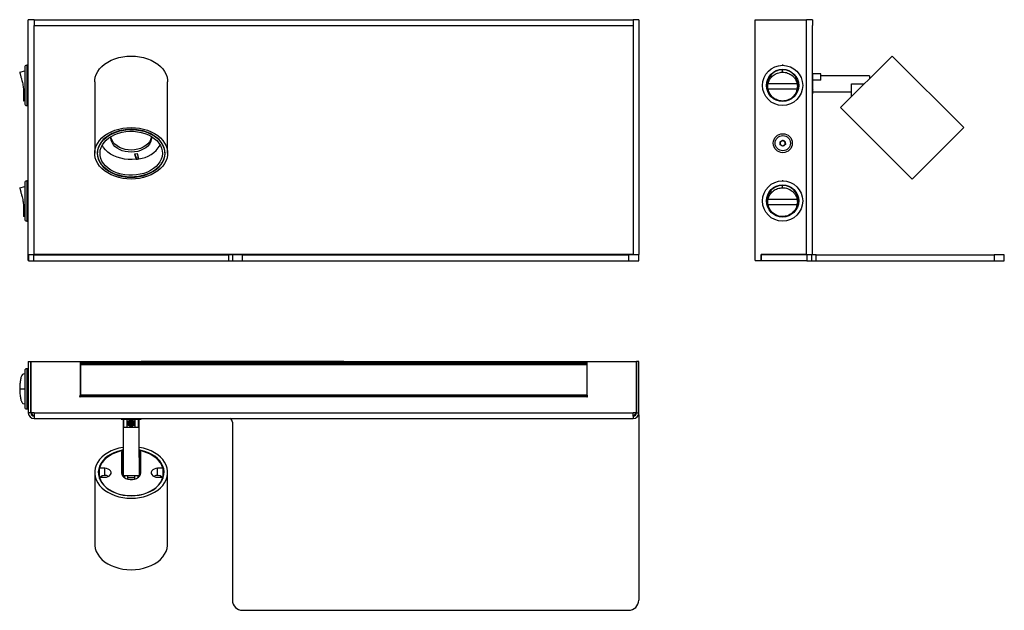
# Model space of a CAD drawing. Header units: millimetres. Extents: x 99 to 586, y 99 to 391.
import ezdxf

# ---------------------------------------------------------------- set-up
doc = ezdxf.new("R2010")
doc.units = ezdxf.units.MM
doc.header["$LTSCALE"] = 2

msp = doc.modelspace()

# ---------------------------------------------------------------- linework, layer by layer
at = {"color": 7, "linetype": 'Continuous', "lineweight": 25}
for p, q in [((103.51, 274.53), (103.51, 390.68)), ((106.41, 390.68), (103.51, 390.68)), ((106.41, 390.68), (402.21, 390.68)), ((106.41, 390.68), (106.41, 387.78)), ((405.11, 390.68), (402.21, 390.68)), ((402.21, 390.68), (402.21, 387.78)), ((405.11, 390.68), (405.11, 274.53)), ((462.54, 271.53), (462.54, 390.68)), ((462.54, 390.68), (487.84, 390.68)), ((487.84, 274.53), (487.84, 390.68)), ((490.74, 390.68), (487.84, 390.68)), ((490.74, 390.68), (490.74, 387.78)), ((106.41, 274.53), (106.41, 387.78)), ((106.41, 387.78), (402.21, 387.78)), ((402.21, 387.78), (402.21, 274.53)), ((490.74, 274.53), (490.74, 387.78)), ((504.66, 347.25), (530.11, 372.7)), ((565.47, 337.35), (530.11, 372.7)), ((99.25, 364.72), (101.71, 365.35)), ((101.71, 367.13), (101.71, 349.23)), ((103.51, 368.13), (102.71, 368.13)), ((102.71, 368.13), (102.71, 358.18)), ((476.04, 364.72), (476.04, 365.87)), ((136.31, 359.97), (136.31, 324.62)), ((172.31, 324.62), (172.31, 359.97)), ((468.34, 360.16), (468.81, 360.16)), ((469.49, 362.14), (469.24, 362.14)), ((469.24, 362.14), (469.24, 362.06)), ((469.24, 362.06), (469.24, 361.56)), ((469.46, 362.06), (469.24, 362.06)), ((469.64, 362.51), (469.62, 362.68)), ((470.04, 363.05), (470.04, 363.4)), ((482.04, 363.4), (482.04, 363.05)), ((482.84, 362.14), (482.6, 362.14)), ((482.63, 362.06), (482.84, 362.06)), ((482.84, 362.06), (482.84, 362.14)), ((482.84, 361.59), (482.84, 362.06)), ((482.84, 361.91), (483.06, 361.91)), ((483.35, 361.31), (482.97, 361.31)), ((483.58, 360.71), (483.15, 360.71)), ((483.74, 360.16), (483.26, 360.16)), ((490.99, 363.93), (490.74, 363.93)), ((490.85, 361.97), (490.74, 361.97)), ((490.99, 361.75), (490.87, 361.95)), ((494.99, 363.93), (490.99, 363.93)), ((490.99, 363.39), (490.99, 363.93)), ((490.99, 353.93), (490.99, 363.39)), ((494.99, 360.7), (490.99, 360.7)), ((494.99, 360.7), (494.99, 363.93)), ((518.99, 362.93), (494.99, 362.93)), ((518.99, 362.93), (518.99, 361.58)), ((102.71, 358.18), (102.71, 348.23)), ((468.75, 356.21), (468.34, 356.21)), ((483.22, 358.9), (468.87, 358.9)), ((468.87, 356.48), (483.22, 356.48)), ((483.34, 356.21), (483.74, 356.21)), ((490.99, 356.07), (491.09, 355.9)), ((509.99, 352.58), (509.99, 358.93)), ((509.99, 358.93), (516.35, 358.93)), ((101.71, 350.47), (101.11, 350.46)), ((469.24, 354.64), (469.24, 354.3)), ((469.24, 354.3), (469.24, 354.23)), ((469.42, 354.3), (469.24, 354.3)), ((469.24, 354.23), (469.45, 354.23)), ((470.04, 352.97), (470.04, 353.32)), ((473.48, 350.93), (473.66, 350.87)), ((478.42, 350.87), (478.61, 350.93)), ((482.04, 353.32), (482.04, 352.97)), ((482.09, 353.08), (482.09, 353.02)), ((482.62, 354.23), (482.84, 354.23)), ((482.66, 354.3), (482.84, 354.3)), ((482.84, 354.3), (482.84, 354.67)), ((482.97, 354.31), (482.84, 354.31)), ((482.84, 354.23), (482.84, 354.3)), ((483.29, 354.91), (482.96, 354.91)), ((490.74, 353.93), (490.99, 353.93)), ((490.99, 354.93), (509.99, 354.93)), ((102.71, 348.23), (103.51, 348.23)), ((504.66, 347.25), (540.01, 311.89)), ((540.01, 311.89), (565.47, 337.35)), ((474.88, 330.3), (476.11, 331.05)), ((476.11, 331.05), (477.38, 330.36)), ((137.76, 326.4), (137.72, 324.82)), ((170.91, 324.82), (170.87, 326.4)), ((474.91, 328.86), (474.88, 330.3)), ((476.17, 328.16), (474.91, 328.86)), ((477.41, 328.91), (476.17, 328.16)), ((477.38, 330.36), (477.41, 328.91)), ((157.36, 324.4), (155.99, 324.19)), ((155.99, 324.19), (156.74, 321.64)), ((156.19, 324.22), (156.74, 322.34)), ((156.74, 322.34), (156.74, 321.64)), ((158.11, 321.84), (157.36, 324.4)), ((99.25, 307.57), (101.71, 308.2)), ((101.71, 309.98), (101.71, 292.08)), ((103.51, 310.98), (102.71, 310.98)), ((102.71, 310.98), (102.71, 301.03)), ((476.04, 307.57), (476.04, 308.72)), ((468.34, 303.01), (468.81, 303.01)), ((468.54, 303.01), (468.54, 303.29)), ((468.69, 304.05), (468.69, 303.01)), ((483.22, 301.75), (468.87, 301.75)), ((469.49, 304.99), (469.24, 304.99)), ((469.24, 304.99), (469.24, 304.91)), ((469.24, 304.91), (469.24, 304.41)), ((469.46, 304.91), (469.24, 304.91)), ((470.04, 305.9), (470.04, 306.25)), ((482.04, 306.25), (482.04, 305.9)), ((482.06, 306.22), (482.06, 305.87)), ((482.84, 304.99), (482.6, 304.99)), ((482.63, 304.91), (482.84, 304.91)), ((482.84, 304.91), (482.84, 304.99)), ((482.84, 304.44), (482.84, 304.91)), ((482.94, 304.98), (482.94, 304.22)), ((483.04, 304.8), (483.04, 303.99)), ((483.04, 303.99), (483.04, 304.8)), ((483.74, 303.01), (483.26, 303.01)), ((102.71, 301.03), (102.71, 291.08)), ((468.75, 299.06), (468.34, 299.06)), ((468.54, 298.69), (468.54, 299.06)), ((468.69, 299.06), (468.69, 298.01)), ((468.87, 299.33), (483.22, 299.33)), ((469.24, 297.49), (469.24, 297.15)), ((469.24, 297.15), (469.24, 297.08)), ((469.42, 297.15), (469.24, 297.15)), ((469.24, 297.08), (469.45, 297.08)), ((482.62, 297.08), (482.84, 297.08)), ((482.66, 297.15), (482.84, 297.15)), ((482.84, 297.15), (482.84, 297.52)), ((482.84, 297.08), (482.84, 297.15)), ((483.04, 297.91), (483.04, 297.26)), ((483.14, 298.12), (483.14, 297.45)), ((483.34, 299.06), (483.74, 299.06)), ((101.71, 293.32), (101.11, 293.31)), ((470.04, 295.82), (470.04, 296.17)), ((473.48, 293.78), (473.66, 293.72)), ((478.42, 293.72), (478.61, 293.78)), ((482.04, 296.17), (482.04, 295.82)), ((102.71, 291.08), (103.51, 291.08)), ((103.51, 274.53), (106.41, 274.53)), ((103.51, 271.53), (103.51, 274.53)), ((103.66, 274.41), (103.66, 271.41)), ((106.16, 274.41), (103.66, 274.41)), ((104.71, 274.41), (104.71, 274.53)), ((105.91, 274.41), (105.91, 274.53)), ((106.16, 271.41), (106.16, 274.41)), ((106.16, 274.41), (202.31, 274.41)), ((402.21, 274.53), (106.41, 274.53)), ((202.31, 274.41), (202.31, 271.41)), ((204.31, 274.41), (202.31, 274.41)), ((204.31, 274.41), (204.31, 271.41)), ((209.31, 274.41), (204.31, 274.41)), ((209.31, 271.41), (209.31, 274.41)), ((209.31, 274.41), (399.96, 274.41)), ((399.96, 274.41), (399.96, 271.41)), ((404.96, 274.41), (399.96, 274.41)), ((402.21, 274.53), (405.11, 274.53)), ((402.71, 274.53), (402.71, 274.41)), ((403.91, 274.41), (403.91, 274.53)), ((404.96, 271.41), (404.96, 274.41)), ((405.11, 271.53), (405.11, 274.53)), ((487.84, 274.53), (465.44, 274.53)), ((465.44, 271.53), (465.44, 274.53)), ((465.64, 272.24), (465.44, 272.36)), ((465.64, 271.41), (465.64, 274.41)), ((488.04, 274.41), (465.64, 274.41)), ((487.84, 274.53), (490.74, 274.53)), ((488.04, 274.41), (488.04, 271.41)), ((490.54, 274.41), (488.04, 274.41)), ((490.54, 271.41), (490.54, 274.41)), ((492.54, 274.41), (490.54, 274.41)), ((492.54, 271.41), (492.54, 274.41)), ((492.54, 274.41), (580.54, 274.41)), ((580.54, 274.41), (580.54, 271.41)), ((585.54, 274.41), (580.54, 274.41)), ((585.54, 271.41), (585.54, 274.41)), ((103.66, 271.53), (103.51, 271.53)), ((103.66, 271.41), (106.16, 271.41)), ((106.16, 271.41), (202.31, 271.41)), ((202.31, 271.41), (204.31, 271.41)), ((204.31, 271.41), (209.31, 271.41)), ((209.31, 271.41), (399.96, 271.41)), ((399.96, 271.41), (404.96, 271.41)), ((404.96, 271.53), (405.11, 271.53)), ((462.54, 271.53), (465.44, 271.53)), ((488.04, 271.41), (465.64, 271.41)), ((488.04, 271.41), (490.54, 271.41)), ((490.54, 271.41), (492.54, 271.41)), ((492.54, 271.41), (580.54, 271.41)), ((580.54, 271.41), (585.54, 271.41)), ((103.51, 221.63), (103.51, 196.33)), ((103.51, 221.63), (104.71, 221.63)), ((104.71, 221.63), (104.71, 196.33)), ((104.76, 196.33), (104.76, 221.63)), ((104.76, 221.63), (129.11, 221.63)), ((129.11, 221.63), (129.11, 204.97)), ((129.11, 221.63), (159.31, 221.63)), ((129.31, 221.12), (379.31, 221.12)), ((129.31, 221.12), (129.31, 220.95)), ((129.31, 220.95), (379.31, 220.95)), ((129.31, 220.95), (129.31, 220.68)), ((129.31, 220.68), (379.31, 220.68)), ((129.31, 220.68), (129.31, 220.36)), ((129.31, 220.36), (379.31, 220.36)), ((129.31, 220.36), (129.31, 220.35)), ((129.31, 220.35), (379.31, 220.35)), ((129.31, 220.35), (129.31, 220.27)), ((379.31, 220.27), (129.31, 220.27)), ((129.31, 220.27), (129.31, 220.05)), ((379.31, 220.05), (129.31, 220.05)), ((129.31, 220.05), (129.31, 204.99)), ((131.87, 221.12), (132.41, 221.17)), ((376.21, 221.17), (132.41, 221.17)), ((164.31, 221.63), (159.31, 221.63)), ((159.31, 221.63), (159.31, 221.17)), ((164.31, 221.17), (164.31, 221.63)), ((189.31, 221.63), (164.31, 221.63)), ((229.31, 221.63), (189.31, 221.63)), ((189.31, 221.63), (189.31, 221.17)), ((202.62, 221.17), (202.91, 221.42)), ((202.91, 221.42), (203.12, 221.17)), ((254.31, 221.63), (229.31, 221.63)), ((229.31, 221.63), (229.31, 221.17)), ((254.31, 221.63), (254.31, 221.17)), ((259.31, 221.63), (254.31, 221.63)), ((259.31, 221.63), (379.51, 221.63)), ((259.31, 221.17), (259.31, 221.63)), ((376.21, 221.17), (376.76, 221.12)), ((379.31, 221.12), (379.31, 220.95)), ((379.31, 220.95), (379.31, 220.68)), ((379.31, 220.68), (379.31, 220.36)), ((379.31, 220.36), (379.31, 220.35)), ((379.31, 220.35), (379.31, 220.27)), ((379.31, 220.27), (379.31, 220.05)), ((379.31, 220.05), (379.31, 204.99)), ((379.51, 204.97), (379.51, 221.63)), ((379.51, 221.63), (403.86, 221.63)), ((403.86, 221.63), (403.86, 196.33)), ((403.91, 196.33), (403.91, 221.63)), ((405.11, 221.63), (403.91, 221.63)), ((405.11, 196.33), (405.11, 221.63)), ((100.96, 215.41), (100.75, 215.3)), ((101.71, 215.51), (100.96, 215.41)), ((101.71, 217.08), (101.71, 199.18)), ((103.51, 218.08), (102.71, 218.08)), ((102.71, 218.08), (102.71, 198.18)), ((104.71, 218.53), (104.76, 218.53)), ((104.76, 217.18), (104.71, 217.18)), ((104.71, 217.07), (104.76, 217.07)), ((129.11, 218.63), (129.31, 218.63)), ((129.31, 215.43), (129.11, 215.43)), ((379.31, 218.63), (379.51, 218.63)), ((379.51, 215.43), (379.31, 215.43)), ((403.86, 218.53), (403.91, 218.53)), ((403.86, 214.03), (403.91, 214.03)), ((403.91, 212.03), (403.86, 212.03)), ((403.91, 211.53), (403.86, 211.48)), ((99.25, 208.13), (101.71, 208.13)), ((379.31, 204.99), (129.31, 204.99)), ((129.31, 204.77), (129.31, 204.99)), ((379.31, 204.77), (129.31, 204.77)), ((129.31, 204.7), (129.31, 204.77)), ((129.31, 204.7), (379.31, 204.7)), ((129.31, 204.69), (129.31, 204.7)), ((129.31, 204.37), (129.31, 204.69)), ((129.31, 204.69), (379.31, 204.69)), ((129.31, 204.37), (379.31, 204.37)), ((129.31, 204.17), (129.31, 204.37)), ((129.76, 204.33), (378.87, 204.33)), ((379.31, 204.77), (379.31, 204.99)), ((379.31, 204.7), (379.31, 204.77)), ((379.31, 204.72), (379.56, 204.72)), ((379.31, 204.69), (379.31, 204.7)), ((379.31, 204.37), (379.31, 204.69)), ((379.64, 204.57), (379.31, 204.57)), ((379.31, 204.17), (379.31, 204.37)), ((403.86, 204.58), (403.91, 204.53)), ((100.75, 200.95), (100.96, 200.85)), ((100.96, 200.84), (101.71, 200.75)), ((403.86, 203.03), (403.91, 203.03)), ((403.86, 202.17), (403.91, 202.43)), ((102.71, 198.18), (103.51, 198.18)), ((104.71, 196.33), (103.51, 196.33)), ((104.71, 199.18), (104.76, 199.18)), ((104.71, 199.08), (104.76, 199.08)), ((106.41, 196.33), (104.76, 196.33)), ((106.41, 196.33), (402.21, 196.33)), ((106.41, 196.33), (106.41, 194.63)), ((106.41, 194.63), (106.41, 193.43)), ((403.86, 196.33), (402.21, 196.33)), ((402.21, 194.63), (402.21, 196.33)), ((402.21, 194.63), (402.21, 193.43)), ((403.91, 196.33), (405.11, 196.33)), ((404.96, 195.41), (404.96, 103.63)), ((106.41, 193.43), (402.21, 193.43)), ((149.31, 193.43), (149.31, 193.18)), ((149.31, 193.18), (152.05, 193.18)), ((150.31, 193.18), (150.31, 174.18)), ((150.72, 189.18), (150.72, 193.18)), ((152.05, 193.18), (152.31, 193.18)), ((152.31, 189.18), (152.31, 193.18)), ((152.31, 193.18), (156.31, 193.18)), ((153.27, 191.68), (154.23, 192.33)), ((153.27, 191.68), (153.36, 190.53)), ((154.4, 190.03), (153.36, 190.53)), ((154.23, 192.33), (155.27, 191.83)), ((154.4, 190.03), (155.36, 190.68)), ((155.36, 190.68), (155.27, 191.83)), ((156.31, 189.18), (156.31, 193.18)), ((156.31, 193.18), (156.58, 193.18)), ((156.54, 193.18), (158.93, 193.18)), ((157.9, 189.18), (157.9, 193.18)), ((158.31, 174.18), (158.31, 193.18)), ((158.93, 193.18), (159.31, 193.18)), ((159.31, 193.18), (159.31, 193.43)), ((204.31, 191.63), (204.31, 103.63)), ((150.72, 189.18), (152.31, 189.18)), ((152.31, 189.18), (156.31, 189.18)), ((156.31, 189.18), (157.9, 189.18)), ((149.56, 176.9), (149.56, 166.64)), ((150.31, 177.25), (150.06, 177.25)), ((150.06, 177.25), (150.06, 174.18)), ((158.56, 177.25), (158.31, 177.25)), ((158.56, 174.18), (158.56, 177.25)), ((159.06, 166.64), (159.06, 176.9)), ((150.06, 174.18), (149.56, 174.18)), ((150.06, 174.18), (150.06, 166.18)), ((150.31, 171.68), (150.06, 171.68)), ((150.31, 174.18), (150.31, 165.18)), ((158.31, 174.18), (158.31, 165.18)), ((158.56, 171.68), (158.31, 171.68)), ((159.06, 174.18), (158.56, 174.18)), ((158.56, 171.71), (158.56, 174.18)), ((158.56, 166.18), (158.56, 171.71)), ((136.31, 166.78), (136.31, 131.43)), ((138.62, 164.45), (138.62, 168.84)), ((141.31, 168.84), (138.62, 168.84)), ((141.31, 165.34), (141.31, 168.84)), ((149.61, 166.18), (150.06, 166.18)), ((150.06, 168.68), (150.31, 168.68)), ((150.31, 168.65), (150.06, 168.6)), ((158.31, 168.68), (158.56, 168.68)), ((158.56, 166.18), (159.02, 166.18)), ((170.01, 168.84), (167.31, 168.84)), ((167.31, 165.34), (167.31, 168.84)), ((170.01, 168.84), (170.01, 164.45)), ((172.31, 131.43), (172.31, 166.78)), ((138.53, 164.05), (138.62, 164.38)), ((138.62, 164.45), (138.62, 163.81)), ((138.62, 164.45), (141.31, 164.45)), ((150.07, 165.13), (150.31, 165.18)), ((158.31, 165.18), (150.31, 165.18)), ((150.31, 165.18), (150.31, 164.75)), ((150.81, 165.18), (150.81, 164.37)), ((151.06, 165.18), (151.06, 164.19)), ((152.71, 163.48), (152.71, 165.18)), ((152.71, 164.31), (155.91, 164.31)), ((155.91, 165.18), (155.91, 163.48)), ((157.56, 165.18), (157.56, 164.19)), ((157.81, 165.18), (157.81, 164.37)), ((158.31, 165.18), (158.31, 164.75)), ((167.31, 164.45), (170.01, 164.45)), ((170.01, 163.81), (170.01, 164.45)), ((170.01, 164.38), (170.1, 164.05)), ((209.31, 98.63), (399.96, 98.63))]:
    msp.add_line(p, q, dxfattribs=at)
at = {"color": 7, "linetype": 'Continuous', "lineweight": 25, "flags": 128}
for points in [[(136.31, 359.97), (136.34, 360.71), (136.59, 362.18), (137.07, 363.62), (137.79, 365.01), (138.73, 366.34), (139.88, 367.57), (141.22, 368.71), (142.74, 369.72), (144.42, 370.61), (146.24, 371.35), (148.16, 371.93), (150.16, 372.36), (152.22, 372.61), (154.31, 372.7)], [(154.31, 372.7), (156.4, 372.61), (158.47, 372.36), (160.47, 371.93), (162.39, 371.35), (164.21, 370.61), (165.88, 369.72), (167.41, 368.71), (168.75, 367.57), (169.9, 366.34), (170.84, 365.01), (171.56, 363.62), (172.04, 362.18), (172.28, 360.71), (172.31, 359.97)], [(483.26, 356.93), (483.46, 357.23), (483.59, 357.67), (483.63, 358.19), (483.63, 358.19), (483.63, 358.19)], [(154.31, 337.35), (156.4, 337.26), (158.47, 337), (160.47, 336.58), (162.39, 335.99), (164.21, 335.25), (165.88, 334.37), (167.41, 333.35), (168.75, 332.22), (169.9, 330.98), (170.84, 329.66), (171.56, 328.27), (172.04, 326.83), (172.28, 325.36), (172.28, 323.88), (172.04, 322.41), (171.56, 320.97), (170.84, 319.58), (169.9, 318.25), (168.75, 317.02), (167.41, 315.88), (165.88, 314.87), (164.21, 313.98), (162.39, 313.24), (160.47, 312.66), (158.47, 312.23), (156.4, 311.98), (154.31, 311.89), (152.22, 311.98), (150.16, 312.23), (148.16, 312.66), (146.24, 313.24), (144.42, 313.98), (142.74, 314.87), (141.22, 315.88), (139.88, 317.02), (138.73, 318.25), (137.79, 319.58), (137.07, 320.97), (136.59, 322.41), (136.34, 323.88), (136.34, 325.36), (136.59, 326.83), (137.07, 328.27), (137.79, 329.66), (138.73, 330.98), (139.88, 332.22), (141.22, 333.35), (142.74, 334.37), (144.42, 335.25), (146.24, 335.99), (148.16, 336.58), (150.16, 337), (152.22, 337.26), (154.31, 337.35)], [(154.31, 312.77), (156.33, 312.86), (158.32, 313.12), (160.25, 313.54), (162.1, 314.13), (163.83, 314.87), (165.42, 315.75), (166.85, 316.76), (168.1, 317.89), (169.15, 319.11), (169.98, 320.42), (170.58, 321.78), (170.94, 323.19), (171.06, 324.62), (170.94, 326.05), (170.58, 327.45), (169.98, 328.82), (169.15, 330.12), (168.1, 331.35), (166.85, 332.47), (165.42, 333.48), (163.83, 334.37), (162.1, 335.11), (160.25, 335.69), (158.32, 336.12), (156.33, 336.38), (154.31, 336.46), (152.3, 336.38), (150.31, 336.12), (148.37, 335.69), (146.53, 335.11), (144.8, 334.37), (143.21, 333.48), (141.78, 332.47), (140.53, 331.35), (139.48, 330.12), (138.65, 328.82), (138.05, 327.45), (137.69, 326.05), (137.56, 324.62), (137.69, 323.19), (138.05, 321.78), (138.65, 320.42), (139.48, 319.11), (140.53, 317.89), (141.78, 316.76), (143.21, 315.75), (144.8, 314.87), (146.53, 314.13), (148.37, 313.54), (150.31, 313.12), (152.3, 312.86), (154.31, 312.77)], [(137.88, 326.29), (138.29, 327.68), (138.93, 329.02), (139.79, 330.3), (140.86, 331.5), (142.13, 332.59), (143.58, 333.57), (145.18, 334.42), (146.92, 335.13), (148.77, 335.68), (150.69, 336.07), (152.67, 336.3), (154.68, 336.35), (156.67, 336.24), (158.64, 335.95), (160.54, 335.5), (162.35, 334.89), (164.04, 334.13), (165.59, 333.23), (166.98, 332.21), (168.18, 331.07), (169.18, 329.84), (169.96, 328.54), (170.51, 327.18), (170.83, 325.78), (170.91, 324.36), (170.75, 322.95), (170.34, 321.56), (169.7, 320.22), (168.84, 318.94), (167.77, 317.74), (166.5, 316.64), (165.05, 315.66), (163.44, 314.81), (161.71, 314.11), (159.86, 313.55), (157.93, 313.16), (155.95, 312.94), (153.95, 312.88), (151.95, 313), (149.99, 313.28), (148.09, 313.74), (146.28, 314.35), (144.59, 315.11), (143.04, 316), (141.65, 317.03), (140.45, 318.16), (139.45, 319.39), (138.67, 320.7), (138.11, 322.06), (137.8, 323.46), (137.72, 324.87), (137.88, 326.29)], [(139.07, 326.17), (139.47, 327.5), (140.09, 328.8), (140.95, 330.03), (142.01, 331.17), (143.27, 332.21), (144.7, 333.13), (146.28, 333.91), (148, 334.55), (149.81, 335.03), (151.69, 335.35), (153.61, 335.5), (155.54, 335.47), (157.46, 335.28), (159.32, 334.92), (161.11, 334.39), (162.79, 333.71), (164.33, 332.89), (165.72, 331.94), (166.93, 330.87), (167.93, 329.7), (168.73, 328.45), (169.29, 327.15), (169.62, 325.8), (169.71, 324.43), (169.56, 323.07), (169.16, 321.73), (168.53, 320.44), (167.68, 319.21), (166.62, 318.07), (165.36, 317.03), (163.93, 316.11), (162.34, 315.33), (160.63, 314.69), (158.82, 314.21), (156.94, 313.89), (155.02, 313.74), (153.09, 313.76), (151.17, 313.96), (149.31, 314.32), (147.52, 314.84), (145.84, 315.52), (144.3, 316.35), (142.91, 317.3), (141.7, 318.37), (140.69, 319.53), (139.9, 320.78), (139.33, 322.09), (139, 323.44), (138.92, 324.8), (139.07, 326.17)], [(164.27, 332.93), (164.31, 332.36), (164.21, 331.25), (163.87, 330.17), (163.29, 329.14), (162.49, 328.18), (161.49, 327.33), (160.31, 326.59), (158.98, 326), (157.54, 325.56), (156.02, 325.29), (154.46, 325.18), (152.89, 325.26), (151.36, 325.5), (149.9, 325.91), (148.55, 326.47), (147.35, 327.18), (146.31, 328.02), (145.47, 328.95), (144.85, 329.97), (144.46, 331.05), (144.32, 332.15), (144.36, 332.93)], [(164.29, 332.78), (164.21, 332.31), (163.87, 331.23), (163.29, 330.2), (162.49, 329.24), (161.49, 328.39), (160.31, 327.66), (158.98, 327.06), (157.54, 326.62), (156.02, 326.35), (154.46, 326.24), (152.89, 326.32), (151.36, 326.56), (149.9, 326.97), (148.55, 327.54), (147.35, 328.24), (146.31, 329.08), (145.47, 330.01), (144.85, 331.03), (144.46, 332.11), (144.34, 332.78)], [(156.74, 321.64), (154.82, 321.5), (152.89, 321.55), (150.98, 321.76), (149.13, 322.14), (147.36, 322.69), (145.7, 323.39), (144.18, 324.23), (142.82, 325.21), (141.65, 326.29), (140.69, 327.47), (139.99, 328.63)], [(483.14, 303.59), (483.15, 303.59), (483.17, 303.59), (483.21, 303.59), (483.26, 303.59), (483.32, 303.59), (483.39, 303.59), (483.46, 303.59), (483.54, 303.58)], [(483.26, 299.78), (483.46, 300.08), (483.59, 300.52), (483.63, 301.04), (483.63, 301.04), (483.63, 301.04)], [(468.74, 274.41), (468.12, 274.47), (467.86, 274.53)], [(150.31, 179.19), (150.16, 179.17), (148.16, 178.75), (146.24, 178.16), (144.42, 177.42), (142.74, 176.53), (141.22, 175.52), (139.88, 174.39), (138.73, 173.15), (137.79, 171.83), (137.07, 170.44), (136.59, 168.99), (136.34, 167.52), (136.34, 166.04), (136.59, 164.57), (137.07, 163.13), (137.79, 161.74), (138.73, 160.42), (139.88, 159.18), (141.22, 158.05), (142.74, 157.03), (144.42, 156.15), (146.24, 155.41), (148.16, 154.82), (150.16, 154.4), (152.22, 154.14), (154.31, 154.06)], [(150.31, 177.92), (149.39, 177.73), (147.52, 177.22), (145.76, 176.55), (144.13, 175.74), (142.65, 174.78), (141.35, 173.71), (140.24, 172.53), (139.35, 171.26), (138.68, 169.93), (138.26, 168.55), (138.07, 167.14), (138.13, 165.72), (138.44, 164.33), (138.99, 162.97), (139.77, 161.66), (140.77, 160.44), (141.97, 159.31), (143.37, 158.29), (144.93, 157.41), (146.63, 156.66), (148.44, 156.07), (150.35, 155.64), (152.32, 155.38), (154.31, 155.29)], [(150.31, 177.6), (148.45, 177.17), (146.64, 176.57), (144.95, 175.82), (143.4, 174.92), (142.03, 173.89), (140.85, 172.75), (139.87, 171.51), (139.13, 170.2), (138.62, 168.84)], [(154.31, 154.06), (156.4, 154.14), (158.47, 154.4), (160.47, 154.82), (162.39, 155.41), (164.21, 156.15), (165.88, 157.03), (167.41, 158.05), (168.75, 159.18), (169.9, 160.42), (170.84, 161.74), (171.56, 163.13), (172.04, 164.57), (172.28, 166.04), (172.28, 167.52), (172.04, 168.99), (171.56, 170.44), (170.84, 171.83), (169.9, 173.15), (168.75, 174.39), (167.41, 175.52), (165.88, 176.53), (164.21, 177.42), (162.39, 178.16), (160.47, 178.75), (158.47, 179.17), (158.31, 179.19)], [(154.31, 155.29), (156.31, 155.38), (158.28, 155.64), (160.18, 156.07), (162, 156.66), (163.7, 157.41), (165.26, 158.29), (166.65, 159.31), (167.86, 160.44), (168.86, 161.66), (169.64, 162.97), (170.19, 164.33), (170.49, 165.72), (170.56, 167.14), (170.37, 168.55), (169.94, 169.93), (169.28, 171.26), (168.39, 172.53), (167.28, 173.71), (165.98, 174.78), (164.5, 175.74), (162.87, 176.55), (161.11, 177.22), (159.24, 177.73), (158.31, 177.92)], [(170.01, 168.84), (169.5, 170.2), (168.75, 171.51), (167.78, 172.75), (166.6, 173.89), (165.23, 174.92), (163.68, 175.82), (161.99, 176.57), (160.18, 177.17), (158.31, 177.6)], [(141.31, 164.45), (142.19, 164.54), (142.99, 164.8), (143.66, 165.21), (144.13, 165.73), (144.38, 166.33), (144.38, 166.96), (144.13, 167.55), (143.66, 168.08), (142.99, 168.49), (142.19, 168.75), (141.31, 168.84)], [(149.56, 166.64), (149.7, 165.84), (150.11, 165.08), (150.76, 164.42), (151.62, 163.88), (152.63, 163.5), (153.74, 163.31), (154.89, 163.31), (156, 163.5), (157.01, 163.88), (157.87, 164.42), (158.52, 165.08), (158.93, 165.84), (159.06, 166.64)], [(167.31, 168.84), (166.44, 168.75), (165.64, 168.49), (164.97, 168.08), (164.49, 167.55), (164.25, 166.96), (164.25, 166.33), (164.49, 165.73), (164.97, 165.21), (165.64, 164.8), (166.44, 164.54), (167.31, 164.45)], [(138.62, 164.45), (139.13, 163.08), (139.87, 161.77), (140.85, 160.54), (142.03, 159.4), (143.4, 158.37), (144.95, 157.47), (146.64, 156.72), (148.45, 156.12), (150.35, 155.68), (152.32, 155.42), (154.31, 155.33), (156.31, 155.42), (158.27, 155.68), (160.18, 156.12), (161.99, 156.72), (163.68, 157.47), (165.23, 158.37), (166.6, 159.4), (167.78, 160.54), (168.75, 161.77), (169.5, 163.08), (170.01, 164.45)], [(136.31, 131.43), (136.34, 130.69), (136.59, 129.22), (137.07, 127.78), (137.79, 126.39), (138.73, 125.07), (139.88, 123.83), (141.22, 122.69), (142.74, 121.68), (144.42, 120.8), (146.24, 120.06), (148.16, 119.47), (150.16, 119.04), (152.22, 118.79), (154.31, 118.7)], [(154.31, 118.7), (156.4, 118.79), (158.47, 119.04), (160.47, 119.47), (162.39, 120.06), (164.21, 120.8), (165.88, 121.68), (167.41, 122.69), (168.75, 123.83), (169.9, 125.07), (170.84, 126.39), (171.56, 127.78), (172.04, 129.22), (172.28, 130.69), (172.31, 131.43)]]:
    msp.add_lwpolyline(points, dxfattribs=at)
at = {"color": 7, "linetype": 'Continuous', "lineweight": 25}
for centre, radius in [((476.04, 358.18), 9.95), ((476.04, 358.18), 7.95), ((476.14, 329.61), 4.7), ((476.14, 329.61), 3.77), ((476.04, 301.03), 9.95), ((476.04, 301.03), 7.95), ((154.31, 191.18), 1.61), ((154.31, 191.18), 1.25)]:
    msp.add_circle(centre, radius, dxfattribs=at)
for centre, radius, start, end in [((102.71, 367.13), 1, 90, 180), ((476.03, 358.1), 7.77, 89.9274, 145.0849), ((476.04, 367.58), 0.6, 65.7231, 114.2769), ((476.05, 358.1), 7.77, 34.9151, 90.0727), ((476.02, 358.25), 7.75, 214.8702, 250.8555), ((476.07, 358.25), 7.75, 289.1445, 325.1299), ((482.32, 352.63), 0.5, 109.1724, 117.558), ((102.71, 349.23), 1, 180, 270), ((476.14, 329.61), 1.25, 61.2087, 121.2087), ((476.14, 329.61), 1.25, 1.2087, 61.2087), ((156.4, 336.04), 14.3, 276.8712, 328.775), ((476.14, 329.61), 1.25, 121.2087, 181.2087), ((476.14, 329.61), 1.25, 181.2087, 241.2087), ((476.14, 329.61), 1.25, 241.2087, 301.2087), ((476.14, 329.61), 1.25, 301.2087, 1.2087), ((154.37, 343.07), 20.86, 276.5175, 279.7678), ((154.38, 342.33), 20.83, 276.5161, 280.3267), ((102.71, 309.98), 1, 90, 180), ((476.03, 300.95), 7.77, 89.9274, 145.0849), ((476.04, 310.43), 0.6, 65.7231, 114.2769), ((476.05, 300.95), 7.77, 34.9151, 90.0727), ((476.02, 301.1), 7.75, 214.8702, 250.8555), ((476.07, 301.1), 7.75, 289.1445, 325.1299), ((102.71, 292.08), 1, 180, 270), ((102.71, 217.08), 1, 90, 180), ((129.11, 204.33), 0.25, 137.4631, 312.5369), ((128.41, 204.97), 0.7, 317.4631, 0), ((129.76, 203.63), 0.7, 90, 132.5369), ((378.87, 203.63), 0.7, 47.4631, 90), ((379.51, 204.33), 0.25, 227.4631, 42.5369), ((380.21, 204.97), 0.7, 180, 222.5369), ((102.71, 199.18), 1, 180, 270), ((106.41, 196.33), 2.9, 180, 270), ((106.41, 196.33), 1.7, 180, 270), ((402.21, 196.33), 2.9, 270, 0), ((402.21, 196.33), 1.7, 270, 0), ((202.31, 191.63), 2, 0, 64.1581), ((150, 176.81), 0.446, 81.9505, 168.5782), ((158.63, 176.81), 0.446, 11.4218, 98.0495), ((141.34, 161.91), 3.44, 58.8443, 132.5117), ((141.33, 162.43), 2.95, 54.3504, 136.722), ((167.3, 161.99), 3.38, 46.6958, 121.9482), ((167.29, 162.34), 3.02, 44.3901, 124.5374), ((209.31, 103.63), 5, 180, 270), ((399.96, 103.63), 5, 270, 0)]:
    msp.add_arc(centre, radius, start, end, dxfattribs=at)
for points, knots in [([(99.25, 364.72), (99.26, 364.7), (99.27, 364.66), (99.35, 364.33), (99.49, 363.81), (99.65, 363.18), (99.82, 362.53), (99.98, 361.9), (100.18, 361.12), (100.43, 360.12), (100.64, 359.32), (100.75, 358.9)], [0, 0, 0, 0, 0.124291, 0.249892, 0.372898, 0.50015, 0.579718, 0.663056, 0.750198, 0.8658, 1, 1, 1, 1]), ([(468.87, 358.9), (468.93, 359.19), (469.06, 359.75), (469.37, 360.52), (469.81, 361.36), (470.45, 362.23), (471.36, 363.11), (472.4, 363.81), (473.93, 364.52), (475.2, 364.64), (476.04, 364.72)], [0, 0, 0, 0, 0.091805, 0.175275, 0.250454, 0.379993, 0.500997, 0.628167, 0.751111, 1, 1, 1, 1]), ([(476.04, 364.72), (476.46, 364.7), (477.31, 364.66), (478.53, 364.33), (479.69, 363.81), (480.61, 363.18), (481.33, 362.53), (481.88, 361.9), (482.41, 361.12), (482.92, 360.12), (483.11, 359.32), (483.22, 358.9)], [0, 0, 0, 0, 0.124291, 0.249892, 0.372898, 0.50015, 0.579718, 0.663056, 0.750198, 0.8658, 1, 1, 1, 1]), ([(468.58, 360.16), (468.62, 360.26), (468.71, 360.45), (468.84, 360.58), (468.9, 360.64)], [0, 0, 0, 0, 0.513126, 1, 1, 1, 1]), ([(469.66, 362.55), (469.39, 361.98), (468.84, 360.86), (468.68, 359.64), (468.61, 359.03)], [0, 0, 0, 0, 0.499917, 1, 1, 1, 1]), ([(483.48, 359.03), (483.39, 359.71), (483.22, 360.94), (482.67, 362.05), (482.42, 362.55)], [0, 0, 0, 0, 0.559878, 1, 1, 1, 1]), ([(100.75, 358.9), (100.84, 358.5), (101.02, 357.7), (101.05, 356.89), (101.06, 356.48)], [0, 0, 0, 0, 0.500223, 1, 1, 1, 1]), ([(101.06, 356.48), (101.07, 356.17), (101.07, 355.6), (101.08, 354.8), (101.08, 353.94), (101.09, 353.03), (101.1, 352.13), (101.1, 351.41), (101.11, 350.67), (101.11, 350.55), (101.11, 350.46)], [0, 0, 0, 0, 0.091805, 0.175275, 0.250454, 0.379993, 0.500997, 0.628167, 0.751111, 1, 1, 1, 1]), ([(468.89, 355.6), (468.83, 355.66), (468.68, 355.82), (468.57, 356.06), (468.5, 356.21)], [0, 0, 0, 0, 0.374803, 1, 1, 1, 1]), ([(468.61, 359.03), (468.59, 358.84), (468.57, 358.48), (468.56, 357.9), (468.57, 357.33), (468.59, 357.01), (468.61, 356.85)], [0, 0, 0, 0, 0.24996, 0.500087, 0.750023, 1, 1, 1, 1]), ([(468.61, 356.85), (468.7, 356.26), (468.86, 355.2), (469.42, 354.24), (469.66, 353.82)], [0, 0, 0, 0, 0.559888, 1, 1, 1, 1]), ([(468.87, 356.48), (468.81, 356.89), (468.7, 357.7), (468.81, 358.5), (468.87, 358.9)], [0, 0, 0, 0, 0.5002228, 1, 1, 1, 1]), ([(476.04, 350.46), (475.62, 350.48), (474.77, 350.53), (473.55, 350.87), (472.39, 351.41), (471.47, 352.05), (470.76, 352.72), (470.21, 353.37), (469.67, 354.18), (469.17, 355.21), (468.97, 356.04), (468.87, 356.48)], [0, 0, 0, 0, 0.124291, 0.249892, 0.372898, 0.50015, 0.579718, 0.663056, 0.750198, 0.8658, 1, 1, 1, 1]), ([(483.22, 356.48), (483.15, 356.17), (483.02, 355.6), (482.71, 354.8), (482.27, 353.94), (481.63, 353.03), (480.72, 352.13), (479.69, 351.41), (478.15, 350.67), (476.89, 350.55), (476.04, 350.46)], [0, 0, 0, 0, 0.091805, 0.175275, 0.250454, 0.379993, 0.500997, 0.628167, 0.751111, 1, 1, 1, 1]), ([(482.42, 353.82), (482.7, 354.3), (483.25, 355.27), (483.4, 356.32), (483.48, 356.85)], [0, 0, 0, 0, 0.499917, 1, 1, 1, 1]), ([(483.22, 358.9), (483.27, 358.5), (483.39, 357.7), (483.27, 356.89), (483.22, 356.48)], [0, 0, 0, 0, 0.500223, 1, 1, 1, 1]), ([(483.36, 356.88), (483.4, 356.92), (483.49, 357.03), (483.69, 357.46), (483.72, 357.87), (483.74, 358.19)], [0, 0, 0, 0, 0.130775, 0.309074, 1, 1, 1, 1]), ([(483.74, 358.19), (483.71, 358.53), (483.68, 358.96), (483.49, 359.37), (483.41, 359.46), (483.39, 359.48)], [0, 0, 0, 0, 0.7468469, 0.9334075, 1, 1, 1, 1]), ([(483.63, 358.19), (483.63, 358.37), (483.62, 358.68), (483.52, 358.97), (483.48, 359.09)], [0, 0, 0, 0, 0.57672, 1, 1, 1, 1]), ([(483.48, 356.85), (483.49, 357.01), (483.51, 357.33), (483.53, 357.9), (483.51, 358.48), (483.49, 358.84), (483.48, 359.03)], [0, 0, 0, 0, 0.24996, 0.5000872, 0.7500227, 1, 1, 1, 1]), ([(469.64, 353.71), (469.64, 353.73), (469.64, 353.79), (469.66, 353.83), (469.68, 353.86)], [0, 0, 0, 0, 0.3578092, 1, 1, 1, 1]), ([(99.25, 307.57), (99.26, 307.55), (99.27, 307.51), (99.35, 307.18), (99.49, 306.66), (99.65, 306.03), (99.82, 305.38), (99.98, 304.75), (100.18, 303.97), (100.43, 302.97), (100.64, 302.17), (100.75, 301.75)], [0, 0, 0, 0, 0.124291, 0.249892, 0.372898, 0.50015, 0.579718, 0.663056, 0.750198, 0.8658, 1, 1, 1, 1]), ([(468.87, 301.75), (468.93, 302.04), (469.06, 302.6), (469.37, 303.37), (469.81, 304.21), (470.45, 305.08), (471.36, 305.96), (472.4, 306.66), (473.93, 307.37), (475.2, 307.49), (476.04, 307.57)], [0, 0, 0, 0, 0.091805, 0.175275, 0.250454, 0.379993, 0.500997, 0.628167, 0.751111, 1, 1, 1, 1]), ([(476.04, 307.57), (476.46, 307.55), (477.31, 307.51), (478.53, 307.18), (479.69, 306.66), (480.61, 306.03), (481.33, 305.38), (481.88, 304.75), (482.41, 303.97), (482.92, 302.97), (483.11, 302.17), (483.22, 301.75)], [0, 0, 0, 0, 0.124291, 0.249892, 0.372898, 0.50015, 0.579718, 0.663056, 0.750198, 0.8658, 1, 1, 1, 1]), ([(100.75, 301.75), (100.84, 301.35), (101.02, 300.55), (101.05, 299.74), (101.06, 299.33)], [0, 0, 0, 0, 0.500223, 1, 1, 1, 1]), ([(468.61, 301.88), (468.59, 301.69), (468.57, 301.33), (468.56, 300.75), (468.57, 300.18), (468.59, 299.86), (468.61, 299.7)], [0, 0, 0, 0, 0.24996, 0.500087, 0.750023, 1, 1, 1, 1]), ([(469.66, 305.4), (469.39, 304.83), (468.84, 303.71), (468.68, 302.49), (468.61, 301.88)], [0, 0, 0, 0, 0.499917, 1, 1, 1, 1]), ([(468.87, 299.33), (468.81, 299.74), (468.7, 300.55), (468.81, 301.35), (468.87, 301.75)], [0, 0, 0, 0, 0.500223, 1, 1, 1, 1]), ([(483.48, 301.88), (483.39, 302.56), (483.22, 303.79), (482.67, 304.9), (482.42, 305.4)], [0, 0, 0, 0, 0.559878, 1, 1, 1, 1]), ([(483.54, 303.68), (483.47, 303.69), (483.34, 303.69), (483.18, 303.69), (483.06, 303.69), (483.05, 303.69), (483.04, 303.69)], [0, 0, 0, 0, 0.250001, 0.500001, 0.750001, 1, 1, 1, 1]), ([(483.22, 301.75), (483.27, 301.35), (483.39, 300.55), (483.27, 299.74), (483.22, 299.33)], [0, 0, 0, 0, 0.500223, 1, 1, 1, 1]), ([(483.74, 301.04), (483.71, 301.38), (483.68, 301.81), (483.49, 302.22), (483.41, 302.31), (483.39, 302.33)], [0, 0, 0, 0, 0.7468469, 0.9334075, 1, 1, 1, 1]), ([(483.48, 299.7), (483.49, 299.86), (483.51, 300.18), (483.53, 300.75), (483.51, 301.33), (483.49, 301.69), (483.48, 301.88)], [0, 0, 0, 0, 0.24996, 0.500087, 0.750023, 1, 1, 1, 1]), ([(483.63, 301.04), (483.63, 301.22), (483.62, 301.5), (483.53, 301.76), (483.5, 301.85)], [0, 0, 0, 0, 0.6415068, 1, 1, 1, 1]), ([(101.06, 299.33), (101.07, 299.02), (101.07, 298.45), (101.08, 297.65), (101.08, 296.79), (101.09, 295.88), (101.1, 294.98), (101.1, 294.26), (101.11, 293.52), (101.11, 293.4), (101.11, 293.31)], [0, 0, 0, 0, 0.091805, 0.175275, 0.250454, 0.379993, 0.500997, 0.628167, 0.751111, 1, 1, 1, 1]), ([(468.61, 299.7), (468.7, 299.11), (468.86, 298.05), (469.42, 297.09), (469.66, 296.67)], [0, 0, 0, 0, 0.559888, 1, 1, 1, 1]), ([(476.04, 293.31), (475.62, 293.33), (474.77, 293.38), (473.55, 293.72), (472.39, 294.26), (471.47, 294.9), (470.76, 295.57), (470.21, 296.22), (469.67, 297.03), (469.17, 298.06), (468.97, 298.89), (468.87, 299.33)], [0, 0, 0, 0, 0.1242905, 0.2498918, 0.3728979, 0.5001501, 0.5797176, 0.6630564, 0.7501981, 0.8658001, 1, 1, 1, 1]), ([(483.22, 299.33), (483.15, 299.02), (483.02, 298.45), (482.71, 297.65), (482.27, 296.79), (481.63, 295.88), (480.72, 294.98), (479.69, 294.26), (478.15, 293.52), (476.89, 293.4), (476.04, 293.31)], [0, 0, 0, 0, 0.091805, 0.175275, 0.250454, 0.379993, 0.500997, 0.628167, 0.751111, 1, 1, 1, 1]), ([(482.42, 296.67), (482.7, 297.15), (483.25, 298.12), (483.4, 299.17), (483.48, 299.7)], [0, 0, 0, 0, 0.499917, 1, 1, 1, 1]), ([(483.36, 299.73), (483.4, 299.77), (483.49, 299.88), (483.69, 300.31), (483.72, 300.72), (483.74, 301.04)], [0, 0, 0, 0, 0.130775, 0.309074, 1, 1, 1, 1]), ([(100.75, 215.3), (100.67, 215.24), (100.53, 215.11), (100.33, 214.8), (100.12, 214.36), (99.89, 213.72), (99.67, 212.81), (99.49, 211.77), (99.3, 210.24), (99.27, 208.98), (99.25, 208.13)], [0, 0, 0, 0, 0.091805, 0.175275, 0.250454, 0.379993, 0.500997, 0.628167, 0.751111, 1, 1, 1, 1]), ([(99.25, 208.13), (99.26, 207.71), (99.27, 206.86), (99.35, 205.64), (99.49, 204.48), (99.65, 203.56), (99.82, 202.84), (99.98, 202.29), (100.18, 201.76), (100.43, 201.26), (100.64, 201.06), (100.75, 200.95)], [0, 0, 0, 0, 0.124291, 0.249892, 0.372898, 0.50015, 0.579718, 0.663056, 0.750198, 0.8658, 1, 1, 1, 1]), ([(403.31, 196.33), (403.29, 196.11), (403.24, 195.66), (402.84, 195.11), (402.43, 194.78), (402.15, 194.73), (402.1, 194.72)], [0, 0, 0, 0, 0.306769, 0.613537, 0.920306, 1, 1, 1, 1]), ([(153.28, 190.51), (153.4, 190.52), (153.79, 190.54), (154.5, 190.58), (155.11, 190.61), (155.39, 190.62), (155.41, 190.63)], [0, 0, 0, 0, 0.183691, 0.569402, 0.960116, 1, 1, 1, 1]), ([(153.29, 191.51), (153.41, 191.52), (153.79, 191.54), (154.49, 191.57), (155.02, 191.6), (155.28, 191.62)], [0, 0, 0, 0, 0.192427, 0.606909, 1, 1, 1, 1]), ([(153.3, 191.26), (153.42, 191.27), (153.79, 191.29), (154.5, 191.32), (155.04, 191.35), (155.3, 191.37)], [0, 0, 0, 0, 0.1824942, 0.5971642, 1, 1, 1, 1]), ([(153.33, 190.94), (153.47, 190.95), (153.83, 190.97), (154.47, 191.01), (155.01, 191.05), (155.27, 191.07), (155.33, 191.07)], [0, 0, 0, 0, 0.228436, 0.565346, 0.906638, 1, 1, 1, 1]), ([(153.34, 190.81), (153.48, 190.82), (153.84, 190.85), (154.47, 190.89), (155.01, 190.92), (155.28, 190.94), (155.33, 190.95)], [0, 0, 0, 0, 0.223426, 0.560241, 0.901436, 1, 1, 1, 1]), ([(153.49, 191.82), (153.58, 191.83), (153.89, 191.85), (154.44, 191.89), (154.87, 191.91), (155.07, 191.93)], [0, 0, 0, 0, 0.187875, 0.619247, 1, 1, 1, 1]), ([(153.69, 191.96), (153.72, 191.97), (153.96, 191.98), (154.37, 192.01), (154.71, 192.03), (154.84, 192.04)], [0, 0, 0, 0, 0.073702, 0.672862, 1, 1, 1, 1]), ([(153.85, 190.29), (154.07, 190.3), (154.41, 190.32), (154.74, 190.34), (154.87, 190.35)], [0, 0, 0, 0, 0.631954, 1, 1, 1, 1])]:
    msp.add_open_spline(points, degree=3, knots=knots, dxfattribs=at)
msp.add_open_spline([(106.36, 194.76), (106.17, 194.87), (105.78, 195.08), (105.39, 195.66), (105.34, 196.11), (105.31, 196.33)], degree=3, dxfattribs=at)

doc.saveas('drawing.dxf')
